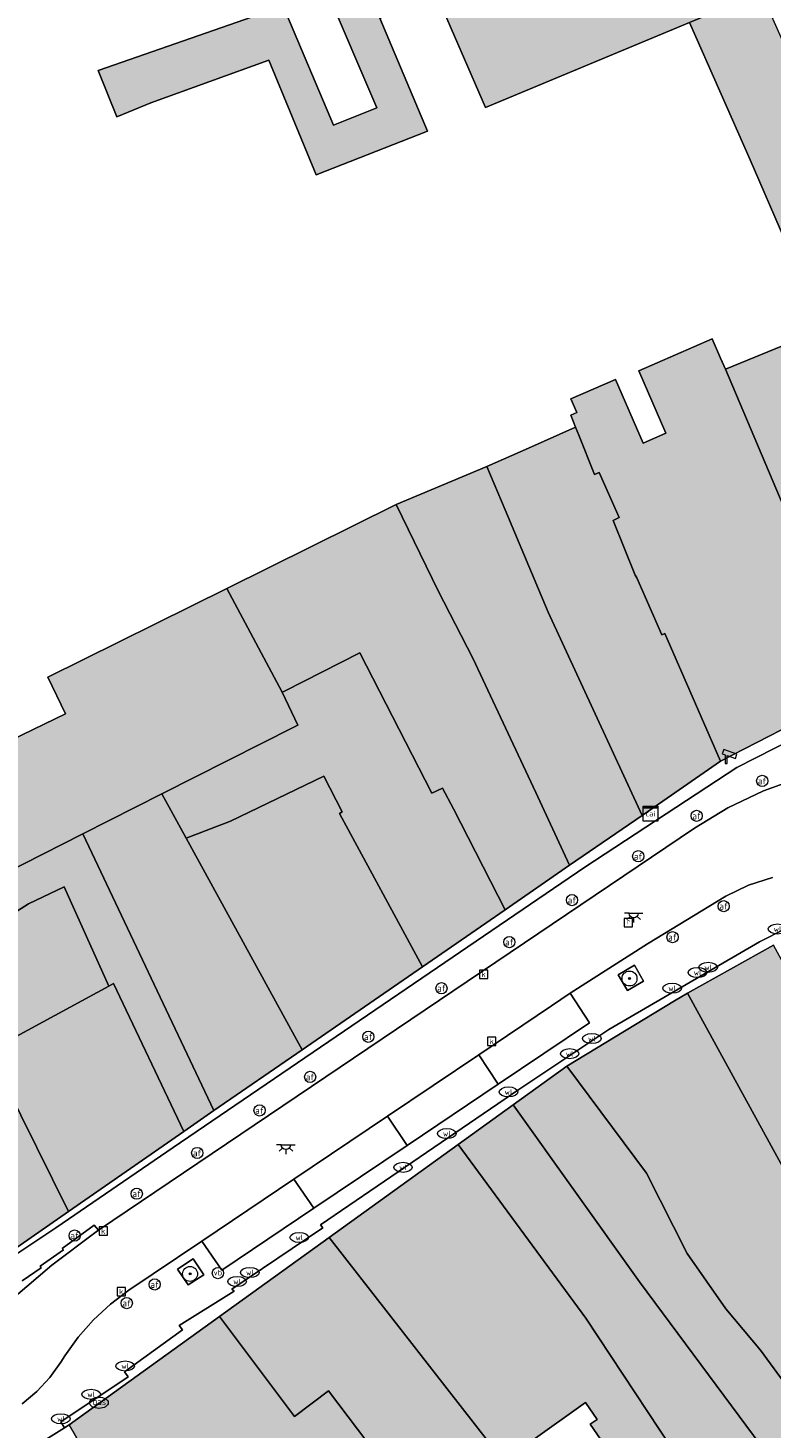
# Model space of a CAD drawing. Header units: metres. Extents: x 196496 to 197479, y 355139 to 356324.
# Tile 97 of 144: x 196928 to 196968, y 355938 to 356013. Entities that reach past the tile are written whole.
import ezdxf
from ezdxf.enums import TextEntityAlignment as Align

# ---------------------------------------------------------------- set-up
doc = ezdxf.new("R2010")
doc.units = ezdxf.units.M
doc.layers.get('0').update_dxf_attribs({"color": 252, "lineweight": 18})
for name, color, linetype, lineweight in [('B-WE-GR-BOOM-S', 252, 'Continuous', 18), ('B-WE-IE-MEUBILAIR_WEGMEUBILAIR-GV', 252, 'Continuous', 18), ('B-WE-IE-MEUBILAIR_WEGMEUBILAIR-S', 252, 'Continuous', 18), ('B-WE-KL-DATA-S', 252, 'Continuous', 18), ('B-WE-KL-ET_LS_OV_LICHTPUNT-S', 252, 'Continuous', 18), ('B-WE-KL-GAS_PUT-S', 252, 'Continuous', 18), ('B-WE-KL-WATER-S', 252, 'Continuous', 18), ('B-WE-OG-BEBOUWING-GV', 252, 'Continuous', 18), ('B-WE-OG-TERREIN_ERF-GV', 252, 'Continuous', 18), ('B-WE-RI-GWA_KOLK-S', 252, 'Continuous', 18), ('B-WE-RI-GWA_RIOOLPUT-S', 252, 'Continuous', 18), ('B-WE-VH-ONVERHARD-GV', 252, 'Continuous', 18), ('B-WE-VH-VERHARDING_OPEN-GV', 252, 'Continuous', 18), ('B-WE-VH-VERHARDING_STRAATBAKSTEEN-GV', 252, 'Continuous', 18), ('B-WE-VW-AFSLUITPAAL-S', 252, 'Continuous', 18)]:
    doc.layers.add(name, color=color, linetype=linetype, lineweight=lineweight)
doc.layers.add('X-XX-AL-PRESENTATIE_GEBOUW3-V', color=7, linetype='Continuous', lineweight=18, true_color=0xf0f0f0)
doc.styles.add('NLCS-ISO', font='NLCS-ISO.ttf')

# ---------------------------------------------------------------- blocks, each defined once
blk = doc.blocks.new('SKL-DATA_SIGNAAL_CAIKAST-SO')
at = {"color": 0, "linetype": 'ByBlock', "lineweight": 18}
for points in [[(-2, 2), (2, 2), (2, 1.68), (-2, 1.68)], [(-2, 1.52), (2, 1.52), (2, -2), (-2, -2)]]:
    blk.add_lwpolyline(points, close=True, dxfattribs=at)
at = {"color": 0, "linetype": 'ByBlock', "lineweight": 18, "style": 'NLCS-ISO'}
blk.add_text('cai', height=1.5, dxfattribs=at).set_placement((0, 0), align=Align.MIDDLE_CENTER)
blk = doc.blocks.new('SVW-AFSLUITPAAL-SO')
at = {"lineweight": 18}
blk.add_circle((0, 0), 1.5, dxfattribs=at)
at = {"lineweight": 18, "style": 'NLCS-ISO'}
blk.add_text('af', height=1.8, dxfattribs=at).set_placement((0, 0), align=Align.MIDDLE_CENTER)
blk = doc.blocks.new('SIE-WEG_PAAL_VERKEERSBORD-SO')
at = {"color": 0, "linetype": 'ByBlock', "lineweight": 18}
blk.add_circle((0, 0), 1.5, dxfattribs=at)
at = {"color": 0, "linetype": 'ByBlock', "lineweight": 18, "style": 'NLCS-ISO'}
blk.add_text('vb', height=1.5, dxfattribs=at).set_placement((0, 0.13), align=Align.MIDDLE_CENTER)
blk = doc.blocks.new('SKL-WATER_WATERLEIDINGPUT-SO')
at = {"color": 0, "linetype": 'ByBlock', "lineweight": 18}
blk.add_ellipse((0, 0), major_axis=(2.5, 0), ratio=0.54, dxfattribs=at)
at = {"color": 0, "linetype": 'ByBlock', "lineweight": 18, "style": 'NLCS-ISO'}
blk.add_text('wl', height=1.5, dxfattribs=at).set_placement((0, 0), align=Align.MIDDLE_CENTER)
blk = doc.blocks.new('SRI-KOLK-SO')
at = {"color": 0, "linetype": 'ByBlock', "lineweight": 18}
blk.add_lwpolyline([(-1.125, -1.125), (1.125, -1.125), (1.125, 1.125), (-1.125, 1.125)], close=True, dxfattribs=at)
at = {"color": 0, "linetype": 'ByBlock', "lineweight": 18, "style": 'NLCS-ISO'}
blk.add_text('k', height=1.5, dxfattribs=at).set_placement((0, 0), align=Align.MIDDLE_CENTER)
blk = doc.blocks.new('SRI-PUT_INSPECTIEPUT_RIOOLPUT-SO')
at = {"color": 0, "linetype": 'ByBlock', "lineweight": 18}
blk.add_lwpolyline([(-1.12, -1.12), (1.12, -1.12), (1.12, 1.12), (-1.12, 1.12)], close=True, dxfattribs=at)
at = {"color": 0, "linetype": 'ByBlock', "lineweight": 18, "style": 'NLCS-ISO'}
blk.add_text('r', height=1.5, dxfattribs=at).set_placement((0, 0.28), align=Align.MIDDLE_CENTER)
blk = doc.blocks.new('SKL-GAS_PUT-SO')
at = {"color": 0, "linetype": 'ByBlock', "lineweight": 18}
blk.add_ellipse((0, 0), major_axis=(2.5, 0), ratio=0.601255, dxfattribs=at)
at = {"color": 0, "linetype": 'ByBlock', "lineweight": 18, "style": 'NLCS-ISO'}
blk.add_text('gas', height=1.8, dxfattribs=at).set_placement((0.12, 0.3), align=Align.MIDDLE_CENTER)
blk = doc.blocks.new('SIE-WEG_CAMERA-SO')
at = {"color": 0, "linetype": 'ByBlock', "lineweight": 18}
blk.add_lwpolyline([(-1.22, 0.41), (-1.22, -1.92), (-0.72, -1.92), (-0.72, 0.25), (1.55, -0.53), (1.95, 0.66), (-1.6, 1.86), (-2, 0.68)], close=True, dxfattribs=at)
blk = doc.blocks.new('SKL-ET_OV_LICHTPUNT-SO')
at = {"color": 0, "linetype": 'ByBlock', "lineweight": 18}
for points in [[(-1.25, 0), (-2.5, 0)], [(1.25, 0), (2.5, 0)], [(-0.92, -0.85), (-1.83, -1.7)], [(0, -1.25), (0, -2.5)], [(0.92, -0.85), (1.83, -1.7)]]:
    blk.add_lwpolyline(points, dxfattribs=at)
blk.add_lwpolyline([(0, 0), (1.25, 0, -1), (-1.25, 0)], format="xyb", close=True, dxfattribs=at)
blk = doc.blocks.new('SGR-BOOM_01-SO')
at = {"linetype": 'ByBlock', "lineweight": 18}
h = blk.add_hatch(color=0, dxfattribs=at)
h.dxf.hatch_style = 1
edge = h.paths.add_edge_path()
edge.add_arc((0, 0), 0.25, 0, 360)
at = {"color": 0, "linetype": 'ByBlock', "lineweight": 18}
for radius in [2, 0.25]:
    blk.add_circle((0, 0), radius, dxfattribs=at)

msp = doc.modelspace()

# ---------------------------------------------------------------- hatches: boundary and pattern name
at = {"layer": 'X-XX-AL-PRESENTATIE_GEBOUW3-V'}
for points in [[(196950.38, 356015.235), (196950.203, 356015.645), (196964.625, 356022.765), (196964.734, 356022.512), (196966.477, 356023.291), (196966.28, 356023.742), (196965.281, 356026.037), (196944.434, 356015.544), (196947.147, 356009.174), (196944.828, 356008.249), (196942.128, 356014.643), (196932.191, 356011.183), (196933.192, 356008.702), (196935.019, 356009.454), (196941.351, 356011.732), (196943.899, 356005.589), (196949.878, 356007.921), (196947.314, 356013.989), (196949.168, 356014.592)], [(196964.734, 356022.512), (196964.625, 356022.765), (196950.203, 356015.645), (196950.38, 356015.235), (196952.987, 356009.192), (196963.931, 356013.766), (196967.817, 356015.39)], [(196971.073, 356007.969), (196970.844, 356008.485), (196968.435, 356013.919), (196967.817, 356015.39), (196963.931, 356013.766), (196967.2, 356006.388), (196969.037, 356002.132), (196970.228, 355999.374), (196971.136, 355997.27), (196969.709, 355996.733), (196972.459, 355990.029), (196973.574, 355987.681), (196973.532, 355987.662), (196976.991, 355979.955), (196979.898, 355981.566), (196985.509, 355983.877), (196982.774, 355990.492), (196980.778, 355995.489), (196979.455, 355998.573), (196976.55, 356005.592), (196972.813, 356003.987), (196972.306, 356005.149)], [(196965.602, 355995.744), (196965.155, 355996.775), (196961.212, 355995.068), (196962.666, 355991.71), (196961.44, 355991.179), (196959.959, 355994.599), (196957.565, 355993.563), (196957.885, 355992.825), (196957.557, 355992.683), (196957.818, 355992.037), (196957.992, 355991.606), (196958.841, 355989.506), (196959.078, 355989.616), (196960.163, 355987.187), (196959.841, 355987.033), (196961.027, 355984.1), (196961.102, 355983.959), (196961.872, 355982.199), (196962.446, 355980.887), (196962.618, 355980.969), (196965.605, 355974.112), (196973.4, 355978.112), (196969.757, 355985.968), (196965.86, 355995.154)], [(196973.532, 355987.662), (196973.574, 355987.681), (196972.459, 355990.029), (196969.709, 355996.733), (196965.86, 355995.154), (196969.757, 355985.968), (196973.4, 355978.112), (196976.991, 355979.955)], [(196953.049, 355989.934), (196954.046, 355987.611), (196956.353, 355982.106), (196961.386, 355971.204), (196965.605, 355974.112), (196962.618, 355980.969), (196962.446, 355980.887), (196961.872, 355982.199), (196961.102, 355983.959), (196961.027, 355984.1), (196959.841, 355987.033), (196960.163, 355987.187), (196959.078, 355989.616), (196958.841, 355989.506), (196957.992, 355991.606), (196957.818, 355992.037), (196955.301, 355990.909)], [(196948.192, 355987.884), (196950.441, 355983.255), (196952.297, 355979.642), (196955.682, 355972.438), (196957.502, 355968.525), (196961.386, 355971.204), (196956.353, 355982.106), (196954.046, 355987.611), (196953.049, 355989.934)], [(196957.502, 355968.525), (196955.682, 355972.438), (196952.297, 355979.642), (196950.441, 355983.255), (196948.192, 355987.884), (196939.103, 355983.378), (196942.072, 355977.818), (196942.188, 355977.877), (196946.245, 355979.925), (196950.097, 355972.399), (196950.682, 355972.656), (196951.261, 355971.546), (196954.045, 355966.141)], [(196935.61, 355972.354), (196942.729, 355975.954), (196942.909, 355976.045), (196942.072, 355977.818), (196939.103, 355983.378), (196929.494, 355978.615), (196930.431, 355976.653), (196922.229, 355972.689), (196922.267, 355972.61), (196924.898, 355967.078), (196924.953, 355966.964), (196931.369, 355970.209)], [(196936.915, 355969.971), (196939.296, 355970.893), (196944.304, 355973.302), (196945.292, 355971.4), (196945.147, 355971.299), (196949.609, 355963.081), (196954.045, 355966.141), (196951.261, 355971.546), (196950.682, 355972.656), (196950.097, 355972.399), (196946.245, 355979.925), (196942.188, 355977.877), (196942.072, 355977.818), (196942.909, 355976.045), (196942.729, 355975.954), (196935.61, 355972.354)], [(196936.915, 355969.971), (196943.135, 355958.616), (196949.609, 355963.081), (196945.147, 355971.299), (196945.292, 355971.4), (196944.304, 355973.302), (196939.296, 355970.893)], [(196931.369, 355970.209), (196938.406, 355955.354), (196943.135, 355958.616), (196936.915, 355969.971), (196935.61, 355972.354)], [(196925.802, 355965.205), (196925.959, 355964.886), (196928.446, 355966.452), (196930.371, 355967.369), (196932.773, 355962.036), (196933.017, 355962.173), (196936.789, 355954.239), (196938.406, 355955.354), (196931.369, 355970.209), (196924.953, 355966.964)], [(196926.247, 355958.503), (196926.319, 355958.544), (196932.773, 355962.036), (196930.371, 355967.369), (196928.446, 355966.452), (196925.959, 355964.886), (196925.802, 355965.205), (196924.29, 355964.337), (196924.32, 355964.274), (196924.493, 355963.963), (196924.395, 355963.897), (196925.481, 355961.697), (196922.014, 355959.951), (196920.756, 355962.201), (196917.837, 355960.563), (196911.011, 355957.646), (196913.741, 355951.474), (196914.453, 355951.788)], [(196969.783, 355951.093), (196974.962, 355943.277), (196978.554, 355945.407), (196977.984, 355946.535), (196975.784, 355950.785), (196968.45, 355964.233), (196963.831, 355961.651), (196969.648, 355951.056)], [(196926.319, 355958.544), (196930.593, 355949.938), (196936.789, 355954.239), (196933.017, 355962.173), (196932.773, 355962.036)], [(196957.348, 355957.74), (196961.635, 355952.001), (196963.815, 355947.685), (196965.886, 355944.713), (196967.748, 355942.505), (196968.816, 355941.033), (196970.369, 355938.892), (196970.939, 355939.436), (196974.962, 355943.277), (196969.783, 355951.093), (196969.648, 355951.056), (196963.831, 355961.651), (196963.123, 355961.255)], [(196930.593, 355949.938), (196926.319, 355958.544), (196926.247, 355958.503), (196914.453, 355951.788), (196918.276, 355942.865), (196925.988, 355946.741)], [(196957.348, 355957.74), (196954.47, 355955.665), (196961.245, 355946.166), (196965.373, 355940.612), (196968.186, 355936.809), (196970.369, 355938.892), (196968.816, 355941.033), (196967.748, 355942.505), (196965.886, 355944.713), (196963.815, 355947.685), (196961.635, 355952.001)], [(196968.186, 355936.809), (196965.373, 355940.612), (196961.245, 355946.166), (196954.47, 355955.665), (196951.512, 355953.534), (196958.365, 355944.207), (196962.347, 355938.199), (196965.175, 355933.933)], [(196951.512, 355953.534), (196944.595, 355948.548), (196955.609, 355934.418), (196953.806, 355933.369), (196954.639, 355932.146), (196956.394, 355933.163), (196956.485, 355933.088), (196957.955, 355934.121), (196955.413, 355937.594), (196958.345, 355939.693), (196958.984, 355938.773), (196958.601, 355938.527), (196961.382, 355934.504), (196958.771, 355932.977), (196952.809, 355929.49), (196955.466, 355925.755), (196958.204, 355927.319), (196958.342, 355927.047), (196966.65, 355931.706), (196966.307, 355932.195), (196965.122, 355933.883), (196965.175, 355933.933), (196962.347, 355938.199), (196958.365, 355944.207)], [(196938.708, 355944.305), (196942.724, 355938.941), (196944.561, 355940.307), (196947.679, 355936.192), (196949.624, 355933.624), (196950.418, 355932.552), (196950.523, 355932.666), (196951.128, 355931.812), (196953.806, 355933.369), (196955.609, 355934.418), (196944.595, 355948.548)], [(196938.708, 355944.305), (196930.633, 355938.485), (196934.205, 355932.311), (196934.24, 355932.331), (196937.574, 355934.262), (196942.977, 355928.254), (196943.505, 355927.663), (196948.724, 355921.9), (196955.466, 355925.755), (196952.809, 355929.49), (196951.128, 355931.812), (196950.523, 355932.666), (196950.418, 355932.552), (196945.54, 355929.103), (196942.84, 355932.684), (196946.279, 355935.138), (196947.679, 355936.192), (196944.561, 355940.307), (196942.724, 355938.941)]]:
    msp.add_hatch(color=256, dxfattribs=at).paths.add_polyline_path(points)

# ---------------------------------------------------------------- linework, layer by layer
at = {"layer": 'B-WE-IE-MEUBILAIR_WEGMEUBILAIR-GV', "flags": 128}
for points in [[(196960.609, 355961.797), (196961.463, 355962.312), (196960.988, 355963.159), (196960.109, 355962.65)], [(196937.296, 355947.392), (196936.46, 355946.851), (196937.03, 355946), (196937.863, 355946.548)]]:
    msp.add_lwpolyline(points, close=True, dxfattribs=at)
at = {"layer": 'B-WE-OG-BEBOUWING-GV', "flags": 128}
for points in [[(196950.38, 356015.235), (196950.203, 356015.645), (196964.625, 356022.765), (196964.734, 356022.512), (196966.477, 356023.291), (196966.28, 356023.742), (196965.281, 356026.037), (196944.434, 356015.544), (196947.147, 356009.174), (196944.828, 356008.249), (196942.128, 356014.643), (196932.191, 356011.183), (196933.192, 356008.702), (196935.019, 356009.454), (196941.351, 356011.732), (196943.899, 356005.589), (196949.878, 356007.921), (196947.314, 356013.989), (196949.168, 356014.592)], [(196964.734, 356022.512), (196964.625, 356022.765), (196950.203, 356015.645), (196950.38, 356015.235), (196952.987, 356009.192), (196963.931, 356013.766), (196967.817, 356015.39)], [(196971.073, 356007.969), (196970.844, 356008.485), (196968.435, 356013.919), (196967.817, 356015.39), (196963.931, 356013.766), (196967.2, 356006.388), (196969.037, 356002.132), (196970.228, 355999.374), (196971.136, 355997.27), (196969.709, 355996.733), (196972.459, 355990.029), (196973.574, 355987.681), (196973.532, 355987.662), (196976.991, 355979.955), (196979.898, 355981.566), (196985.509, 355983.877), (196982.774, 355990.492), (196980.778, 355995.489), (196979.455, 355998.573), (196976.55, 356005.592), (196972.813, 356003.987), (196972.306, 356005.149)], [(196965.602, 355995.744), (196965.155, 355996.775), (196961.212, 355995.068), (196962.666, 355991.71), (196961.44, 355991.179), (196959.959, 355994.599), (196957.565, 355993.563), (196957.885, 355992.825), (196957.557, 355992.683), (196957.818, 355992.037), (196957.992, 355991.606), (196958.841, 355989.506), (196959.078, 355989.616), (196960.163, 355987.187), (196959.841, 355987.033), (196961.027, 355984.1), (196961.102, 355983.959), (196961.872, 355982.199), (196962.446, 355980.887), (196962.618, 355980.969), (196965.605, 355974.112), (196973.4, 355978.112), (196969.757, 355985.968), (196965.86, 355995.154)], [(196973.532, 355987.662), (196973.574, 355987.681), (196972.459, 355990.029), (196969.709, 355996.733), (196965.86, 355995.154), (196969.757, 355985.968), (196973.4, 355978.112), (196976.991, 355979.955)], [(196953.049, 355989.934), (196954.046, 355987.611), (196956.353, 355982.106), (196961.386, 355971.204), (196965.605, 355974.112), (196962.618, 355980.969), (196962.446, 355980.887), (196961.872, 355982.199), (196961.102, 355983.959), (196961.027, 355984.1), (196959.841, 355987.033), (196960.163, 355987.187), (196959.078, 355989.616), (196958.841, 355989.506), (196957.992, 355991.606), (196957.818, 355992.037), (196955.301, 355990.909)], [(196948.192, 355987.884), (196950.441, 355983.255), (196952.297, 355979.642), (196955.682, 355972.438), (196957.502, 355968.525), (196961.386, 355971.204), (196956.353, 355982.106), (196954.046, 355987.611), (196953.049, 355989.934)], [(196957.502, 355968.525), (196955.682, 355972.438), (196952.297, 355979.642), (196950.441, 355983.255), (196948.192, 355987.884), (196939.103, 355983.378), (196942.072, 355977.818), (196942.188, 355977.877), (196946.245, 355979.925), (196950.097, 355972.399), (196950.682, 355972.656), (196951.261, 355971.546), (196954.045, 355966.141)], [(196935.61, 355972.354), (196942.729, 355975.954), (196942.909, 355976.045), (196942.072, 355977.818), (196939.103, 355983.378), (196929.494, 355978.615), (196930.431, 355976.653), (196922.229, 355972.689), (196922.267, 355972.61), (196924.898, 355967.078), (196924.953, 355966.964), (196931.369, 355970.209)], [(196936.915, 355969.971), (196939.296, 355970.893), (196944.304, 355973.302), (196945.292, 355971.4), (196945.147, 355971.299), (196949.609, 355963.081), (196954.045, 355966.141), (196951.261, 355971.546), (196950.682, 355972.656), (196950.097, 355972.399), (196946.245, 355979.925), (196942.188, 355977.877), (196942.072, 355977.818), (196942.909, 355976.045), (196942.729, 355975.954), (196935.61, 355972.354)], [(196936.915, 355969.971), (196943.135, 355958.616), (196949.609, 355963.081), (196945.147, 355971.299), (196945.292, 355971.4), (196944.304, 355973.302), (196939.296, 355970.893)], [(196931.369, 355970.209), (196938.406, 355955.354), (196943.135, 355958.616), (196936.915, 355969.971), (196935.61, 355972.354)], [(196925.802, 355965.205), (196925.959, 355964.886), (196928.446, 355966.452), (196930.371, 355967.369), (196932.773, 355962.036), (196933.017, 355962.173), (196936.789, 355954.239), (196938.406, 355955.354), (196931.369, 355970.209), (196924.953, 355966.964)], [(196926.247, 355958.503), (196926.319, 355958.544), (196932.773, 355962.036), (196930.371, 355967.369), (196928.446, 355966.452), (196925.959, 355964.886), (196925.802, 355965.205), (196924.29, 355964.337), (196924.32, 355964.274), (196924.493, 355963.963), (196924.395, 355963.897), (196925.481, 355961.697), (196922.014, 355959.951), (196920.756, 355962.201), (196917.837, 355960.563), (196911.011, 355957.646), (196913.741, 355951.474), (196914.453, 355951.788)], [(196969.783, 355951.093), (196974.962, 355943.277), (196978.554, 355945.407), (196977.984, 355946.535), (196975.784, 355950.785), (196968.45, 355964.233), (196963.831, 355961.651), (196969.648, 355951.056)], [(196926.319, 355958.544), (196930.593, 355949.938), (196936.789, 355954.239), (196933.017, 355962.173), (196932.773, 355962.036)], [(196957.348, 355957.74), (196961.635, 355952.001), (196963.815, 355947.685), (196965.886, 355944.713), (196967.748, 355942.505), (196968.816, 355941.033), (196970.369, 355938.892), (196970.939, 355939.436), (196974.962, 355943.277), (196969.783, 355951.093), (196969.648, 355951.056), (196963.831, 355961.651), (196963.123, 355961.255)], [(196930.593, 355949.938), (196926.319, 355958.544), (196926.247, 355958.503), (196914.453, 355951.788), (196918.276, 355942.865), (196925.988, 355946.741)], [(196957.348, 355957.74), (196954.47, 355955.665), (196961.245, 355946.166), (196965.373, 355940.612), (196968.186, 355936.809), (196970.369, 355938.892), (196968.816, 355941.033), (196967.748, 355942.505), (196965.886, 355944.713), (196963.815, 355947.685), (196961.635, 355952.001)], [(196968.186, 355936.809), (196965.373, 355940.612), (196961.245, 355946.166), (196954.47, 355955.665), (196951.512, 355953.534), (196958.365, 355944.207), (196962.347, 355938.199), (196965.175, 355933.933)], [(196951.512, 355953.534), (196944.595, 355948.548), (196955.609, 355934.418), (196953.806, 355933.369), (196954.639, 355932.146), (196956.394, 355933.163), (196956.485, 355933.088), (196957.955, 355934.121), (196955.413, 355937.594), (196958.345, 355939.693), (196958.984, 355938.773), (196958.601, 355938.527), (196961.382, 355934.504), (196958.771, 355932.977), (196952.809, 355929.49), (196955.466, 355925.755), (196958.204, 355927.319), (196958.342, 355927.047), (196966.65, 355931.706), (196966.307, 355932.195), (196965.122, 355933.883), (196965.175, 355933.933), (196962.347, 355938.199), (196958.365, 355944.207)], [(196938.708, 355944.305), (196942.724, 355938.941), (196944.561, 355940.307), (196947.679, 355936.192), (196949.624, 355933.624), (196950.418, 355932.552), (196950.523, 355932.666), (196951.128, 355931.812), (196953.806, 355933.369), (196955.609, 355934.418), (196944.595, 355948.548)], [(196938.708, 355944.305), (196930.633, 355938.485), (196934.205, 355932.311), (196934.24, 355932.331), (196937.574, 355934.262), (196942.977, 355928.254), (196943.505, 355927.663), (196948.724, 355921.9), (196955.466, 355925.755), (196952.809, 355929.49), (196951.128, 355931.812), (196950.523, 355932.666), (196950.418, 355932.552), (196945.54, 355929.103), (196942.84, 355932.684), (196946.279, 355935.138), (196947.679, 355936.192), (196944.561, 355940.307), (196942.724, 355938.941)]]:
    msp.add_lwpolyline(points, close=True, dxfattribs=at)
at = {"layer": 'B-WE-OG-TERREIN_ERF-GV', "flags": 128}
for points in [[(196947.314, 356013.989), (196949.878, 356007.921), (196943.899, 356005.589), (196941.351, 356011.732), (196935.019, 356009.454), (196933.192, 356008.702), (196932.191, 356011.183), (196942.128, 356014.643), (196944.828, 356008.249), (196947.147, 356009.174), (196944.434, 356015.544)], [(196969.037, 356002.132), (196967.2, 356006.388), (196963.931, 356013.766), (196952.987, 356009.192), (196950.38, 356015.235)], [(196922.229, 355972.689), (196930.431, 355976.653), (196929.494, 355978.615), (196939.103, 355983.378), (196948.192, 355987.884), (196953.049, 355989.934), (196955.301, 355990.909), (196957.818, 355992.037), (196957.557, 355992.683), (196957.885, 355992.825), (196957.565, 355993.563), (196959.959, 355994.599), (196961.44, 355991.179), (196962.666, 355991.71), (196961.212, 355995.068), (196965.155, 355996.775), (196965.602, 355995.744), (196965.86, 355995.154), (196969.709, 355996.733)], [(196934.205, 355932.311), (196930.633, 355938.485), (196930.39, 355938.334), (196923.022, 355933.736)]]:
    msp.add_lwpolyline(points, dxfattribs=at)
msp.add_lwpolyline([(196958.771, 355932.977), (196961.382, 355934.504), (196958.601, 355938.527), (196958.984, 355938.773), (196958.345, 355939.693), (196955.413, 355937.594), (196957.955, 355934.121), (196956.485, 355933.088), (196956.394, 355933.163), (196954.639, 355932.146), (196953.806, 355933.369), (196951.128, 355931.812), (196952.809, 355929.49)], close=True, dxfattribs=at)
at = {"layer": 'B-WE-VH-ONVERHARD-GV', "flags": 128}
for points in [[(196960.609, 355961.797), (196961.463, 355962.312), (196960.988, 355963.159), (196960.109, 355962.65)], [(196937.296, 355947.392), (196936.46, 355946.851), (196937.03, 355946), (196937.863, 355946.548)]]:
    msp.add_lwpolyline(points, close=True, dxfattribs=at)
at = {"layer": 'B-WE-VH-VERHARDING_OPEN-GV', "flags": 128}
for points in [[(196953.661, 355956.772), (196958.564, 355960.07), (196957.538, 355961.653), (196956.529, 355960.987), (196952.624, 355958.358)], [(196947.72, 355955.056), (196948.78, 355953.488), (196953.661, 355956.772), (196952.624, 355958.358)], [(196942.704, 355951.679), (196943.77, 355950.118), (196948.78, 355953.488), (196947.72, 355955.056)], [(196943.77, 355950.118), (196942.704, 355951.679), (196937.752, 355948.345), (196938.826, 355946.792)]]:
    msp.add_lwpolyline(points, close=True, dxfattribs=at)
at = {"layer": 'B-WE-VH-VERHARDING_STRAATBAKSTEEN-GV', "flags": 128}
for points in [[(196973.4, 355978.112), (196965.605, 355974.112), (196961.386, 355971.204), (196957.502, 355968.525), (196954.045, 355966.141), (196949.609, 355963.081), (196943.135, 355958.616), (196938.406, 355955.354), (196936.789, 355954.239), (196930.593, 355949.938), (196925.988, 355946.741)], [(196925.559, 355946.166), (196929.915, 355949.063), (196936.227, 355953.378), (196958.31, 355968.429), (196966.483, 355973.769), (196970.555, 355975.842)], [(196970.555, 355975.842), (196966.483, 355973.769), (196958.31, 355968.429), (196936.227, 355953.378), (196929.915, 355949.063), (196925.559, 355946.166)], [(196969.9, 355973.234), (196967.908, 355972.519), (196965.998, 355971.609), (196964.196, 355970.519), (196932.211, 355948.935), (196932.091, 355948.854), (196929.711, 355947.054), (196927.628, 355945.297)], [(196928.112, 355946.226), (196929.137, 355946.921), (196929.077, 355947.002), (196930.324, 355947.885), (196930.253, 355947.963), (196931.971, 355949.215), (196932.211, 355948.935), (196964.196, 355970.519), (196965.998, 355971.609), (196967.908, 355972.519), (196969.9, 355973.234)], [(196968.399, 355967.866), (196967.102, 355967.462), (196965.878, 355966.873), (196961.679, 355964.309), (196957.538, 355961.653), (196958.564, 355960.07), (196953.661, 355956.772), (196948.78, 355953.488), (196943.77, 355950.118), (196938.826, 355946.792), (196937.752, 355948.345), (196933.839, 355945.711), (196932.853, 355944.971), (196931.944, 355944.13), (196931.126, 355943.2), (196930.412, 355942.196), (196930.197, 355941.858), (196929.597, 355941.031), (196928.897, 355940.277), (196928.11, 355939.613)], [(196928.11, 355939.613), (196928.897, 355940.277), (196929.597, 355941.031), (196930.197, 355941.858), (196930.412, 355942.196), (196931.126, 355943.2), (196931.944, 355944.13), (196932.853, 355944.971), (196933.839, 355945.711), (196937.752, 355948.345), (196942.704, 355951.679), (196947.72, 355955.056), (196952.624, 355958.358), (196956.529, 355960.987), (196957.538, 355961.653), (196961.679, 355964.309), (196965.878, 355966.873), (196967.102, 355967.462), (196968.399, 355967.866)], [(196923.022, 355933.736), (196930.39, 355938.334), (196930.18, 355938.646), (196933.802, 355941.074), (196933.608, 355941.34), (196936.714, 355943.581), (196936.535, 355943.815), (196939.491, 355945.661), (196939.368, 355945.778), (196944.255, 355949.061), (196944.134, 355949.23), (196954.776, 355956.49), (196959.601, 355959.707), (196967.695, 355964.408), (196970.49, 355965.83)], [(196970.49, 355965.83), (196967.695, 355964.408), (196959.601, 355959.707), (196954.776, 355956.49), (196944.134, 355949.23), (196944.255, 355949.061), (196939.368, 355945.778), (196939.491, 355945.661), (196936.535, 355943.815), (196936.714, 355943.581), (196933.608, 355941.34), (196933.802, 355941.074), (196930.18, 355938.646), (196930.39, 355938.334), (196930.633, 355938.485), (196938.708, 355944.305), (196944.595, 355948.548), (196951.512, 355953.534), (196954.47, 355955.665), (196957.348, 355957.74), (196963.123, 355961.255), (196963.831, 355961.651), (196968.45, 355964.233)], [(196927.628, 355945.297), (196929.711, 355947.054), (196932.091, 355948.854), (196932.211, 355948.935), (196931.971, 355949.215), (196930.253, 355947.963), (196930.324, 355947.885), (196929.077, 355947.002), (196929.137, 355946.921), (196928.112, 355946.226)]]:
    msp.add_lwpolyline(points, dxfattribs=at)
for points in [[(196960.609, 355961.797), (196960.109, 355962.65), (196960.988, 355963.159), (196961.463, 355962.312)], [(196937.296, 355947.392), (196937.863, 355946.548), (196937.03, 355946), (196936.46, 355946.851)]]:
    msp.add_lwpolyline(points, close=True, dxfattribs=at)

# ---------------------------------------------------------------- block references
at = {"layer": 'B-WE-GR-BOOM-S', "xscale": 0.2, "yscale": 0.2, "zscale": 0.2}
for p in [(196960.715, 355962.446), (196937.128, 355946.591)]:
    msp.add_blockref('SGR-BOOM_01-SO', p, dxfattribs=at)
at = {"layer": 'B-WE-IE-MEUBILAIR_WEGMEUBILAIR-S', "xscale": 0.2, "yscale": 0.2, "zscale": 0.2}
for name, p in [('SIE-WEG_CAMERA-SO', (196966.094, 355974.363)), ('SIE-WEG_CAMERA-SO', (196966.094, 355974.363)), ('SIE-WEG_PAAL_VERKEERSBORD-SO', (196938.618, 355946.635))]:
    msp.add_blockref(name, p, dxfattribs=at)
at = {"layer": 'B-WE-KL-DATA-S', "xscale": 0.2, "yscale": 0.2, "zscale": 0.2}
msp.add_blockref('SKL-DATA_SIGNAAL_CAIKAST-SO', (196961.841, 355971.295), dxfattribs=at)
at = {"layer": 'B-WE-KL-ET_LS_OV_LICHTPUNT-S', "xscale": 0.2, "yscale": 0.2, "zscale": 0.2}
for p in [(196960.938, 355965.949), (196942.272, 355953.518)]:
    msp.add_blockref('SKL-ET_OV_LICHTPUNT-SO', p, dxfattribs=at)
at = {"layer": 'B-WE-KL-GAS_PUT-S', "xscale": 0.2, "yscale": 0.2, "zscale": 0.2}
msp.add_blockref('SKL-GAS_PUT-SO', (196932.232, 355939.673), dxfattribs=at)
at = {"layer": 'B-WE-KL-WATER-S', "xscale": 0.2, "yscale": 0.2, "zscale": 0.2}
for p in [(196968.658, 355965.105), (196964.937, 355963.045), (196964.365, 355962.768), (196963.001, 355961.925), (196958.693, 355959.221), (196957.502, 355958.412), (196954.215, 355956.357), (196950.908, 355954.124), (196948.557, 355952.311), (196942.988, 355948.55), (196940.337, 355946.666), (196939.649, 355946.186), (196933.642, 355941.646), (196931.813, 355940.128), (196930.193, 355938.816)]:
    msp.add_blockref('SKL-WATER_WATERLEIDINGPUT-SO', p, dxfattribs=at)
at = {"layer": 'B-WE-RI-GWA_KOLK-S', "xscale": 0.2, "yscale": 0.2, "zscale": 0.2}
for p in [(196952.883, 355962.671), (196953.318, 355959.075), (196932.464, 355948.888), (196933.436, 355945.64)]:
    msp.add_blockref('SRI-KOLK-SO', p, dxfattribs=at)
at = {"layer": 'B-WE-RI-GWA_RIOOLPUT-S', "xscale": 0.2, "yscale": 0.2, "zscale": 0.2}
msp.add_blockref('SRI-PUT_INSPECTIEPUT_RIOOLPUT-SO', (196960.655, 355965.445), dxfattribs=at)
at = {"layer": 'B-WE-VW-AFSLUITPAAL-S', "xscale": 0.2, "yscale": 0.2, "zscale": 0.2}
for p in [(196967.838, 355973.053), (196964.318, 355971.178), (196961.183, 355969.01), (196957.627, 355966.654), (196965.77, 355966.33), (196954.265, 355964.4), (196963.024, 355964.666), (196950.623, 355961.927), (196946.694, 355959.318), (196943.572, 355957.165), (196940.856, 355955.364), (196937.511, 355953.084), (196934.267, 355950.895), (196930.927, 355948.651), (196935.227, 355946.023), (196933.73, 355945.024)]:
    msp.add_blockref('SVW-AFSLUITPAAL-SO', p, dxfattribs=at)

doc.saveas('drawing.dxf')
